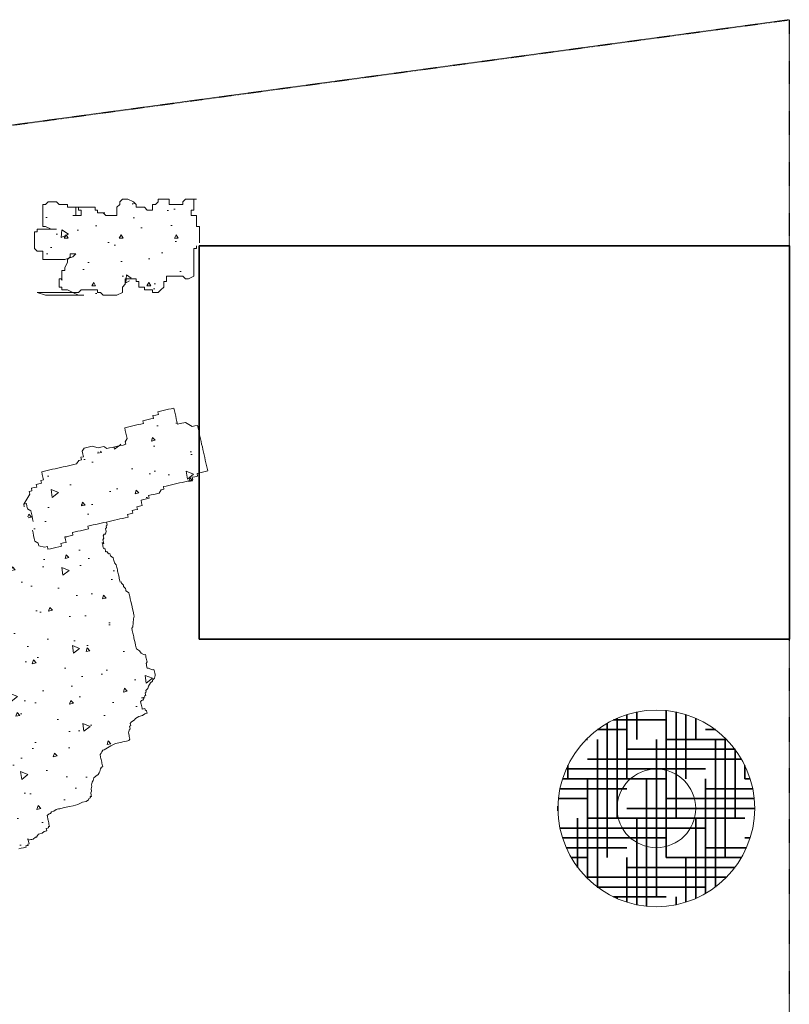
# Model space of a CAD drawing. Header units: millimetres. Extents: x 129938 to 159452, y -57851 to -22653.
# Tile 10 of 10: x 151028 to 158852, y -33492 to -23482. Entities that reach past the tile are written whole.
import ezdxf

# ---------------------------------------------------------------- set-up
doc = ezdxf.new("R2010")
doc.units = ezdxf.units.MM
doc.header["$LTSCALE"] = 5
doc.linetypes.add('AUSGEZOGEN', pattern=[0])
doc.linetypes.add('DASHDOT', pattern=[1, 0.5, -0.25, 0, -0.25])
for name, color, linetype, true_color in [('Frei', 7, 'Continuous', 0x000000), ('FREI LASSEN', 7, 'Continuous', 0x008000), ('KELLERGESCHOSS', 7, 'Continuous', 0x000000)]:
    doc.layers.add(name, color=color, linetype=linetype, true_color=true_color)
pattern_1 = [(37.71453, (0, 0), (-107.39, 792.7595), [80, -720]), (97.71453, (0, 0), (-740.245, 303.3772), [80, -720]), (-22.28547, (-10.74, 79.3), (632.8548, 489.382), [80, -720]), (12.71453, (0, 0), (166.3944, 534.7082), [40, -520]), (72.71453, (0, 0), (-379.8737, 411.4559), [40, -520]), (-47.28547, (11.9, 38.2), (546.268, 123.2523), [40, -520]), (86.71453, (338.16, -213.66), (-551.4779, 304.1055), [0, -584, 0, -552, 0, -616]), (24.71453, (128.2, 202.9), (25.6311, 460.9371), [0, -408, 0, -392, 0, -424]), (-9.28547, (348.92, 252.7), (224.18634, 230.85165), [0, -376, 0, -344, 0, -408])]

msp = doc.modelspace()

# ---------------------------------------------------------------- hatches: boundary and pattern name
at = {"layer": 'Frei', "linetype": 'AUSGEZOGEN', "lineweight": 35, "true_color": 0x008000}
h = msp.add_hatch(dxfattribs=at)
h.set_pattern_fill('MegaCAD_Hahn', color=96, scale=100, style=0)
h.set_pattern_definition([(0, (0, 0), (400, 100), [1600, -800]), (90, (0, 0), (-100, -400), [1600, -800])])
h.paths.add_polyline_path([(158500, -31500, 1), (156500, -31500, 1)], flags=0)
at = {"layer": 'FREI LASSEN', "linetype": 'AUSGEZOGEN', "lineweight": 18, "true_color": 0x008000}
h = msp.add_hatch(dxfattribs=at)
h.set_pattern_fill('MegaCAD_A-BET2', color=96, scale=80, angle=-45, style=0)
h.set_pattern_definition([(25, (0, 0), (69.7245, 796.956), [80, -720]), (85, (0, 0), (-655.3218, 458.8612), [80, -720]), (-35, (7, 79.7), (725.0462, 338.0946), [80, -720]), (0, (0, 0), (280, 484.9742), [40, -520]), (60, (0, 0), (-280, 484.9742), [40, -520]), (-60, (20, 34.64), (560, -3e-05), [40, -520]), (74, (282.84, -282.84), (-471.0233, 418.0252), [0, -584, 0, -552, 0, -616]), (12, (169.7, 169.7), (126.4519, 443.9931), [0, -408, 0, -392, 0, -424]), (-22, (395.98, 169.7), (269.49797, 175.84892), [0, -376, 0, -344, 0, -408])])
h.paths.add_polyline_path([(151300, -25359), (152827, -25347), (152827, -26091), (152562, -26087), (152429, -26248), (152162, -26110), (152063, -26267), (151346, -26274), (151540, -25885), (151246, -25927), (151170, -25648), (151277, -25362)], flags=0)
h = msp.add_hatch(dxfattribs=at)
h.set_pattern_fill('MegaCAD_A-BET2', color=96, scale=80, angle=-32.2855, style=0)
h.set_pattern_definition(pattern_1)
h.paths.add_polyline_path([(152598, -27436), (152840, -27630), (152947, -28084), (152076, -28545), (151380, -28865), (151165, -28812), (151082, -28378), (151386, -27989), (152001, -27830), (152584, -27418)], flags=0)
h = msp.add_hatch(dxfattribs=at)
h.set_pattern_fill('MegaCAD_A-BET2', color=96, scale=80, angle=-32.2855, style=0)
h.set_pattern_definition(pattern_1)
h.paths.add_polyline_path([(150102, -29064), (150105, -29077), (150096, -29092), (150098, -29104), (150101, -29117), (150089, -29120), (150092, -29132), (150094, -29144), (150085, -29160), (150088, -29172), (150090, -29184), (150093, -29197), (150096, -29209), (150084, -29212), (150086, -29224), (150064, -29242), (150067, -29255), (150080, -29252), (150092, -29249), (150104, -29246), (150132, -29253), (150147, -29263), (150162, -29273), (150165, -29285), (150180, -29295), (150193, -29292), (150196, -29304), (150201, -29329), (150207, -29354), (150212, -29379), (150215, -29391), (150230, -29401), (150233, -29413), (150248, -29423), (150264, -29432), (150269, -29457), (150282, -29454), (150284, -29467), (150312, -29474), (150324, -29471), (150327, -29483), (150330, -29496), (150333, -29508), (150336, -29521), (150338, -29533), (150341, -29545), (150366, -29540), (150378, -29537), (150381, -29549), (150394, -29547), (150409, -29556), (150412, -29569), (150414, -29581), (150427, -29578), (150452, -29573), (150454, -29585), (150470, -29595), (150472, -29607), (150485, -29604), (150500, -29614), (150515, -29623), (150531, -29633), (150536, -29658), (150549, -29655), (150561, -29652), (150567, -29677), (150582, -29687), (150585, -29699), (150587, -29712), (150590, -29724), (150603, -29721), (150630, -29728), (150643, -29725), (150658, -29735), (150661, -29747), (150663, -29760), (150666, -29772), (150669, -29785), (150672, -29797), (150677, -29822), (150683, -29847), (150686, -29859), (150689, -29871), (150691, -29884), (150694, -29896), (150697, -29909), (150705, -29946), (150696, -29961), (150692, -30001), (150697, -30026), (150691, -30054), (150693, -30066), (150696, -30079), (150687, -30094), (150689, -30106), (150695, -30131), (150688, -30159), (150663, -30164), (150669, -30189), (150650, -30219), (150640, -30235), (150631, -30250), (150621, -30265), (150599, -30283), (150602, -30296), (150589, -30298), (150592, -30311), (150583, -30326), (150573, -30341), (150576, -30354), (150579, -30366), (150581, -30378), (150584, -30391), (150587, -30403), (150590, -30416), (150593, -30428), (150595, -30440), (150608, -30438), (150620, -30435), (150635, -30445), (150648, -30442), (150675, -30449), (150688, -30446), (150700, -30443), (150725, -30437), (150728, -30450), (150743, -30459), (150746, -30472), (150749, -30484), (150739, -30499), (150729, -30515), (150732, -30527), (150720, -30530), (150707, -30533), (150698, -30548), (150688, -30563), (150691, -30575), (150679, -30578), (150666, -30581), (150669, -30593), (150659, -30609), (150662, -30621), (150668, -30646), (150671, -30658), (150673, -30671), (150676, -30683), (150679, -30696), (150694, -30705), (150709, -30715), (150712, -30727), (150725, -30724), (150730, -30749), (150733, -30762), (150736, -30774), (150739, -30787), (150744, -30811), (150762, -30833), (150783, -30868), (150789, -30893), (150791, -30905), (150794, -30918), (150785, -30933), (150787, -30945), (150790, -30958), (150778, -30960), (150781, -30973), (150783, -30985), (150796, -30982), (150808, -30980), (150821, -30977), (150845, -30971), (150870, -30966), (150885, -30975), (150901, -30985), (150916, -30994), (150919, -31007), (150931, -31004), (150946, -31014), (150949, -31026), (150952, -31039), (150955, -31051), (150957, -31063), (150960, -31076), (150963, -31088), (150966, -31101), (150969, -31113), (150971, -31125), (150974, -31138), (150977, -31150), (150980, -31163), (150983, -31175), (150985, -31188), (150988, -31200), (150994, -31225), (150987, -31252), (150993, -31277), (150983, -31292), (150973, -31308), (150964, -31323), (150967, -31335), (150969, -31348), (150957, -31350), (150960, -31363), (150947, -31366), (150950, -31378), (150953, -31391), (150956, -31403), (150943, -31406), (150931, -31409), (150903, -31402), (150888, -31392), (150876, -31395), (150863, -31398), (150836, -31391), (150821, -31381), (150818, -31369), (150805, -31372), (150793, -31374), (150781, -31377), (150768, -31380), (150725, -31364), (150701, -31369), (150688, -31372), (150691, -31384), (150679, -31387), (150666, -31390), (150654, -31393), (150657, -31405), (150644, -31408), (150647, -31420), (150635, -31423), (150610, -31429), (150585, -31434), (150573, -31437), (150548, -31443), (150535, -31446), (150523, -31448), (150511, -31451), (150498, -31454), (150501, -31466), (150504, -31479), (150491, -31482), (150479, -31484), (150467, -31487), (150442, -31493), (150429, -31496), (150405, -31501), (150407, -31514), (150395, -31516), (150383, -31519), (150370, -31522), (150373, -31534), (150376, -31547), (150363, -31550), (150351, -31552), (150354, -31565), (150341, -31568), (150344, -31580), (150332, -31583), (150322, -31598), (150310, -31601), (150300, -31616), (150275, -31622), (150263, -31625), (150253, -31640), (150241, -31643), (150229, -31645), (150231, -31658), (150219, -31661), (150207, -31663), (150194, -31666), (150185, -31681), (150172, -31684), (150160, -31687), (150163, -31699), (150165, -31712), (150168, -31724), (150171, -31737), (150174, -31749), (150179, -31774), (150182, -31786), (150195, -31783), (150210, -31793), (150213, -31806), (150228, -31815), (150240, -31812), (150255, -31822), (150258, -31834), (150273, -31844), (150304, -31863), (150307, -31876), (150309, -31888), (150312, -31900), (150315, -31913), (150303, -31916), (150290, -31918), (150293, -31931), (150296, -31943), (150299, -31956), (150301, -31968), (150304, -31981), (150307, -31993), (150310, -32005), (150313, -32018), (150318, -32043), (150324, -32067), (150327, -32080), (150329, -32092), (150332, -32105), (150335, -32117), (150347, -32114), (150360, -32112), (150375, -32121), (150387, -32118), (150415, -32125), (150427, -32122), (150440, -32120), (150452, -32117), (150465, -32114), (150477, -32111), (150489, -32108), (150487, -32096), (150496, -32081), (150493, -32068), (150491, -32056), (150488, -32044), (150485, -32031), (150497, -32028), (150510, -32025), (150522, -32023), (150535, -32020), (150547, -32017), (150572, -32012), (150584, -32009), (150597, -32006), (150609, -32003), (150621, -32000), (150634, -31998), (150646, -31995), (150659, -31992), (150671, -31989), (150683, -31986), (150681, -31974), (150678, -31961), (150675, -31949), (150687, -31946), (150700, -31943), (150712, -31941), (150725, -31938), (150737, -31935), (150749, -31932), (150762, -31929), (150774, -31927), (150787, -31924), (150799, -31921), (150812, -31918), (150824, -31915), (150836, -31913), (150849, -31910), (150852, -31922), (150864, -31920), (150867, -31932), (150882, -31942), (150894, -31939), (150907, -31936), (150919, -31933), (150932, -31930), (150944, -31928), (150956, -31925), (150969, -31922), (150981, -31919), (150994, -31916), (151006, -31914), (151018, -31911), (151043, -31905), (151068, -31900), (151080, -31897), (151093, -31894), (151090, -31882), (151102, -31879), (151115, -31876), (151112, -31864), (151124, -31861), (151122, -31848), (151119, -31836), (151116, -31824), (151128, -31821), (151141, -31818), (151153, -31815), (151166, -31812), (151188, -31794), (151200, -31792), (151210, -31776), (151219, -31761), (151232, -31758), (151256, -31753), (151278, -31735), (151291, -31732), (151303, -31729), (151300, -31717), (151298, -31704), (151310, -31701), (151322, -31699), (151320, -31686), (151332, -31683), (151329, -31671), (151326, -31659), (151324, -31646), (151321, -31634), (151318, -31621), (151315, -31609), (151310, -31584), (151307, -31572), (151329, -31554), (151341, -31551), (151351, -31536), (151376, -31530), (151398, -31512), (151410, -31509), (151422, -31506), (151435, -31504), (151447, -31501), (151484, -31492), (151534, -31481), (151571, -31473), (151596, -31467), (151621, -31462), (151668, -31438), (151705, -31430), (151727, -31412), (151736, -31396), (151749, -31394), (151746, -31381), (151758, -31378), (151756, -31366), (151750, -31341), (151760, -31326), (151754, -31301), (151761, -31274), (151758, -31261), (151765, -31233), (151774, -31218), (151781, -31191), (151803, -31173), (151825, -31155), (151835, -31139), (151844, -31124), (151851, -31097), (151861, -31081), (151873, -31079), (151870, -31066), (151865, -31041), (151862, -31029), (151856, -31004), (151854, -30992), (151851, -30979), (151845, -30954), (151855, -30939), (151864, -30924), (151874, -30909), (151886, -30906), (151921, -30885), (151955, -30864), (152002, -30841), (152052, -30830), (152089, -30821), (152114, -30816), (152126, -30813), (152138, -30810), (152148, -30795), (152142, -30770), (152140, -30757), (152134, -30733), (152141, -30705), (152150, -30690), (152148, -30677), (152145, -30665), (152157, -30662), (152154, -30650), (152152, -30637), (152161, -30622), (152196, -30601), (152205, -30586), (152240, -30565), (152277, -30557), (152299, -30539), (152311, -30536), (152324, -30533), (152321, -30521), (152318, -30508), (152303, -30499), (152300, -30486), (152275, -30492), (152272, -30480), (152270, -30467), (152267, -30455), (152264, -30442), (152258, -30418), (152268, -30402), (152280, -30400), (152290, -30384), (152287, -30372), (152300, -30369), (152297, -30357), (152309, -30354), (152306, -30341), (152304, -30329), (152313, -30314), (152310, -30301), (152332, -30283), (152339, -30256), (152358, -30225), (152380, -30207), (152378, -30195), (152400, -30177), (152406, -30149), (152404, -30137), (152401, -30124), (152398, -30112), (152395, -30100), (152392, -30087), (152380, -30090), (152352, -30083), (152337, -30074), (152325, -30076), (152319, -30052), (152316, -30039), (152314, -30027), (152323, -30011), (152320, -29999), (152318, -29987), (152315, -29974), (152312, -29962), (152309, -29949), (152306, -29937), (152294, -29940), (152264, -29921), (152246, -29899), (152215, -29879), (152212, -29867), (152210, -29854), (152207, -29842), (152201, -29817), (152196, -29792), (152190, -29768), (152187, -29755), (152184, -29743), (152182, -29730), (152179, -29718), (152176, -29705), (152173, -29693), (152168, -29668), (152177, -29653), (152181, -29613), (152185, -29573), (152192, -29545), (152189, -29533), (152181, -29496), (152175, -29471), (152167, -29434), (152158, -29396), (152153, -29371), (152147, -29347), (152144, -29334), (152142, -29322), (152139, -29309), (152124, -29300), (152108, -29290), (152106, -29278), (152103, -29265), (152085, -29243), (152082, -29231), (152064, -29209), (152061, -29196), (152049, -29199), (152046, -29187), (152040, -29162), (152038, -29150), (152032, -29125), (152026, -29100), (152023, -29087), (152021, -29075), (152018, -29063), (152015, -29050), (152009, -29025), (151991, -29003), (151989, -28991), (151986, -28979), (151983, -28966), (151980, -28954), (151965, -28944), (151950, -28934), (151947, -28922), (151944, -28910), (151932, -28912), (151914, -28890), (151901, -28893), (151899, -28881), (151896, -28868), (151893, -28856), (151881, -28859), (151878, -28846), (151875, -28834), (151872, -28822), (151869, -28809), (151882, -28806), (151879, -28794), (151876, -28781), (151873, -28769), (151883, -28754), (151877, -28729), (151887, -28714), (151899, -28711), (151906, -28683), (151903, -28671), (151901, -28659), (151910, -28643), (151907, -28631), (151917, -28616), (151914, -28603), (151911, -28591)], flags=0)

# ---------------------------------------------------------------- linework, layer by layer
at = {"layer": 'Frei', "color": 18, "linetype": 'AUSGEZOGEN', "lineweight": 35, "true_color": 0x000000}
for p, q in [((152852, -29781), (152852, -25781)), ((158852, -25781), (152852, -25781)), ((158852, -29781), (158852, -25781)), ((158852, -29781), (152852, -29781))]:
    msp.add_line(p, q, dxfattribs=at)
at = {"layer": 'FREI LASSEN', "color": 56, "linetype": 'AUSGEZOGEN', "lineweight": 18, "true_color": 0x808000}
for points in [[(152855, -25752), (152855, -25724), (152855, -25696), (152855, -25668), (152855, -25640), (152855, -25613), (152855, -25585), (152827, -25585), (152827, -25557), (152827, -25529), (152827, -25501), (152827, -25473), (152799, -25473), (152771, -25473), (152771, -25445), (152771, -25417), (152799, -25417), (152799, -25389), (152799, -25361), (152799, -25333), (152799, -25305), (152827, -25305), (152799, -25305), (152771, -25305), (152743, -25305), (152715, -25305), (152687, -25333), (152687, -25361), (152659, -25361), (152631, -25361), (152604, -25361), (152576, -25361), (152548, -25361), (152548, -25333), (152548, -25305), (152520, -25305), (152492, -25305), (152464, -25305), (152436, -25305), (152436, -25333), (152408, -25361), (152380, -25361), (152380, -25389), (152380, -25417), (152352, -25417), (152324, -25417), (152296, -25389), (152240, -25389), (152213, -25389), (152213, -25361), (152185, -25333), (152129, -25305), (152101, -25305), (152073, -25305), (152045, -25333), (152045, -25361), (152017, -25389), (152017, -25445), (152017, -25473), (151989, -25473), (151961, -25473), (151933, -25473), (151905, -25473), (151877, -25445), (151821, -25445), (151821, -25417), (151794, -25417), (151794, -25389), (151766, -25389), (151738, -25389), (151710, -25389), (151682, -25389), (151654, -25389), (151626, -25389), (151598, -25389), (151598, -25417), (151598, -25445), (151598, -25473), (151570, -25473), (151598, -25473), (151626, -25473), (151654, -25473), (151654, -25445), (151654, -25417), (151626, -25417), (151626, -25389), (151598, -25389), (151570, -25389), (151542, -25389), (151514, -25389), (151514, -25361), (151458, -25361), (151430, -25361), (151402, -25333), (151375, -25333), (151347, -25333), (151319, -25333), (151291, -25361), (151263, -25361), (151263, -25389), (151263, -25417), (151263, -25445), (151263, -25473), (151263, -25501), (151263, -25529), (151263, -25557), (151263, -25585), (151291, -25585), (151347, -25613), (151402, -25613), (151375, -25613), (151347, -25613), (151319, -25613), (151263, -25613), (151235, -25613), (151207, -25613), (151207, -25640), (151179, -25640), (151179, -25668), (151179, -25696), (151179, -25724), (151179, -25752), (151179, -25780), (151179, -25808), (151207, -25836), (151235, -25836), (151263, -25836), (151263, -25864), (151263, -25892), (151263, -25920), (151291, -25920), (151347, -25920), (151375, -25920), (151430, -25920), (151486, -25920), (151570, -25892), (151598, -25864), (151570, -25864), (151542, -25864), (151542, -25892), (151514, -25920), (151514, -25948), (151486, -26004), (151486, -26032), (151458, -26032), (151458, -26060), (151458, -26088), (151458, -26116), (151430, -26116), (151430, -26144), (151430, -26172), (151430, -26200), (151458, -26200), (151458, -26228), (151514, -26228), (151570, -26256), (151626, -26284), (151654, -26284), (151682, -26284), (151654, -26284), (151626, -26284), (151570, -26284), (151486, -26284), (151402, -26284), (151291, -26284), (151207, -26256), (151235, -26256), (151263, -26256), (151291, -26256), (151319, -26256), (151375, -26256), (151402, -26256), (151430, -26256), (151486, -26256), (151514, -26256), (151570, -26256), (151626, -26256), (151654, -26228), (151710, -26228), (151738, -26228), (151766, -26228), (151794, -26228), (151821, -26228), (151821, -26256), (151849, -26256), (151877, -26284), (151905, -26284), (151933, -26284), (151961, -26284), (151989, -26284), (152017, -26284), (152073, -26256), (152073, -26228), (152073, -26200), (152101, -26172), (152101, -26144), (152101, -26116), (152129, -26116), (152157, -26116), (152185, -26116), (152213, -26116), (152213, -26144), (152240, -26144), (152240, -26172), (152240, -26200), (152268, -26200), (152296, -26200), (152296, -26228), (152324, -26228), (152352, -26228), (152380, -26228), (152380, -26256), (152408, -26256), (152436, -26256), (152464, -26228), (152492, -26200), (152492, -26144), (152520, -26144), (152520, -26116), (152520, -26088), (152548, -26088), (152576, -26088), (152631, -26088), (152659, -26088), (152687, -26088), (152715, -26116), (152743, -26116), (152799, -26088), (152799, -26032), (152799, -25976), (152799, -25948), (152799, -25920), (152799, -25892), (152799, -25864), (152799, -25836), (152799, -25808), (152827, -25808), (152827, -25780), (152827, -25780)], [(151157, -28673), (151164, -28700), (151170, -28727), (151176, -28755), (151182, -28782), (151215, -28803), (151222, -28830), (151282, -28845), (151310, -28839), (151316, -28866), (151343, -28860), (151370, -28854), (151397, -28848), (151425, -28842), (151452, -28836), (151446, -28808), (151473, -28802), (151500, -28796), (151494, -28769), (151488, -28741), (151515, -28735), (151542, -28729), (151570, -28723), (151564, -28696), (151591, -28690), (151618, -28683), (151645, -28677), (151673, -28671), (151700, -28665), (151727, -28659), (151721, -28632), (151748, -28625), (151775, -28619), (151803, -28613), (151830, -28607), (151857, -28601), (151884, -28595), (151912, -28589), (151939, -28582), (151966, -28576), (151993, -28570), (152021, -28564), (152048, -28558), (152075, -28552), (152102, -28546), (152130, -28539), (152123, -28512), (152151, -28506), (152178, -28500), (152172, -28473), (152199, -28466), (152226, -28460), (152220, -28433), (152247, -28427), (152275, -28421), (152268, -28393), (152262, -28366), (152290, -28360), (152317, -28354), (152344, -28348), (152338, -28320), (152365, -28314), (152392, -28308), (152420, -28302), (152447, -28296), (152468, -28262), (152495, -28256), (152489, -28229), (152516, -28223), (152544, -28217), (152571, -28210), (152598, -28204), (152625, -28198), (152652, -28192), (152680, -28186), (152707, -28180), (152734, -28174), (152761, -28167), (152789, -28161), (152783, -28134), (152810, -28128), (152837, -28122), (152831, -28094), (152858, -28088), (152885, -28082), (152913, -28076), (152940, -28070), (152934, -28043), (152928, -28015), (152921, -27988), (152915, -27961), (152909, -27933), (152903, -27906), (152897, -27879), (152891, -27852), (152885, -27824), (152878, -27797), (152872, -27770), (152866, -27743), (152860, -27715), (152854, -27688), (152848, -27661), (152841, -27633), (152835, -27606), (152808, -27612), (152781, -27618), (152747, -27597), (152714, -27576), (152659, -27588), (152632, -27595), (152626, -27567), (152620, -27540), (152614, -27513), (152608, -27486), (152601, -27458), (152595, -27431), (152568, -27437), (152541, -27443), (152514, -27449), (152486, -27456), (152459, -27462), (152432, -27468), (152438, -27495), (152411, -27501), (152383, -27507), (152390, -27535), (152362, -27541), (152335, -27547), (152308, -27553), (152281, -27559), (152287, -27587), (152260, -27593), (152232, -27599), (152205, -27605), (152178, -27611), (152151, -27617), (152123, -27623), (152096, -27630), (152102, -27657), (152108, -27684), (152115, -27711), (152121, -27739), (152100, -27772), (152106, -27799), (152079, -27806), (152051, -27812), (152024, -27818), (151997, -27824), (151970, -27830), (151942, -27836), (151915, -27842), (151882, -27821), (151854, -27827), (151827, -27834), (151766, -27819), (151739, -27825), (151712, -27831), (151685, -27837), (151664, -27870), (151670, -27898), (151676, -27925), (151649, -27931), (151655, -27958), (151628, -27965), (151607, -27998), (151579, -28004), (151552, -28010), (151525, -28016), (151498, -28023), (151470, -28029), (151443, -28035), (151389, -28047), (151361, -28053), (151334, -28060), (151307, -28066), (151280, -28072), (151252, -28078), (151258, -28105), (151265, -28133), (151271, -28160), (151244, -28166), (151250, -28193), (151222, -28199), (151195, -28206), (151201, -28233), (151174, -28239), (151147, -28245), (151153, -28272), (151126, -28279), (151132, -28306), (151111, -28339), (151090, -28373), (151069, -28406), (151075, -28433), (151069, -28406), (151096, -28400), (151102, -28427), (151108, -28454), (151142, -28476), (151148, -28503), (151154, -28530), (151160, -28557), (151166, -28585), (151166, -28585)], [(151911, -28591), (151914, -28603), (151917, -28616), (151907, -28631), (151910, -28643), (151901, -28659), (151903, -28671), (151906, -28683), (151899, -28711), (151887, -28714), (151877, -28729), (151883, -28754), (151873, -28769), (151876, -28781), (151879, -28794), (151882, -28806), (151869, -28809), (151872, -28822), (151875, -28834), (151878, -28846), (151881, -28859), (151893, -28856), (151896, -28868), (151899, -28881), (151901, -28893), (151914, -28890), (151932, -28912), (151944, -28910), (151947, -28922), (151950, -28934), (151965, -28944), (151980, -28954), (151983, -28966), (151986, -28979), (151989, -28991), (151991, -29003), (152009, -29025), (152015, -29050), (152018, -29063), (152021, -29075), (152023, -29087), (152026, -29100), (152032, -29125), (152038, -29150), (152040, -29162), (152046, -29187), (152049, -29199), (152061, -29196), (152064, -29209), (152082, -29231), (152085, -29243), (152103, -29265), (152106, -29278), (152108, -29290), (152124, -29300), (152139, -29309), (152142, -29322), (152144, -29334), (152147, -29347), (152153, -29371), (152158, -29396), (152167, -29434), (152175, -29471), (152181, -29496), (152189, -29533), (152192, -29545), (152185, -29573), (152181, -29613), (152177, -29653), (152168, -29668), (152173, -29693), (152176, -29705), (152179, -29718), (152182, -29730), (152184, -29743), (152187, -29755), (152190, -29768), (152196, -29792), (152201, -29817), (152207, -29842), (152210, -29854), (152212, -29867), (152215, -29879), (152246, -29899), (152264, -29921), (152294, -29940), (152306, -29937), (152309, -29949), (152312, -29962), (152315, -29974), (152318, -29987), (152320, -29999), (152323, -30011), (152314, -30027), (152316, -30039), (152319, -30052), (152325, -30076), (152337, -30074), (152352, -30083), (152380, -30090), (152392, -30087), (152395, -30100), (152398, -30112), (152401, -30124), (152404, -30137), (152406, -30149), (152400, -30177), (152378, -30195), (152380, -30207), (152358, -30225), (152339, -30256), (152332, -30283), (152310, -30301), (152313, -30314), (152304, -30329), (152306, -30341), (152309, -30354), (152297, -30357), (152300, -30369), (152287, -30372), (152290, -30384), (152280, -30400), (152268, -30402), (152258, -30418), (152264, -30442), (152267, -30455), (152270, -30467), (152272, -30480), (152275, -30492), (152300, -30486), (152303, -30499), (152318, -30508), (152321, -30521), (152324, -30533), (152311, -30536), (152299, -30539), (152277, -30557), (152240, -30565), (152205, -30586), (152196, -30601), (152161, -30622), (152152, -30637), (152154, -30650), (152157, -30662), (152145, -30665), (152148, -30677), (152150, -30690), (152141, -30705), (152134, -30733), (152140, -30757), (152142, -30770), (152148, -30795), (152138, -30810), (152126, -30813), (152114, -30816), (152089, -30821), (152052, -30830), (152002, -30841), (151955, -30864), (151921, -30885), (151886, -30906), (151874, -30909), (151864, -30924), (151855, -30939), (151845, -30954), (151851, -30979), (151854, -30992), (151856, -31004), (151862, -31029), (151865, -31041), (151870, -31066), (151873, -31079), (151861, -31081), (151851, -31097), (151844, -31124), (151835, -31139), (151825, -31155), (151803, -31173), (151781, -31191), (151774, -31218), (151765, -31233), (151758, -31261), (151761, -31274), (151754, -31301), (151760, -31326), (151750, -31341), (151756, -31366), (151758, -31378), (151746, -31381), (151749, -31394), (151736, -31396), (151727, -31412), (151705, -31430), (151668, -31438), (151621, -31462), (151596, -31467), (151571, -31473), (151534, -31481), (151484, -31492), (151447, -31501), (151435, -31504), (151422, -31506), (151410, -31509), (151398, -31512), (151376, -31530), (151351, -31536), (151341, -31551), (151329, -31554), (151307, -31572), (151310, -31584), (151315, -31609), (151318, -31621), (151321, -31634), (151324, -31646), (151326, -31659), (151329, -31671), (151332, -31683), (151320, -31686), (151322, -31699), (151310, -31701), (151298, -31704), (151300, -31717), (151303, -31729), (151291, -31732), (151278, -31735), (151256, -31753), (151232, -31758), (151219, -31761), (151210, -31776), (151200, -31792), (151188, -31794), (151166, -31812), (151153, -31815), (151141, -31818), (151128, -31821), (151116, -31824), (151119, -31836), (151122, -31848), (151124, -31861), (151112, -31864), (151115, -31876), (151102, -31879), (151090, -31882), (151093, -31894), (151080, -31897), (151068, -31900), (151043, -31905), (151018, -31911)]]:
    msp.add_lwpolyline(points, dxfattribs=at)
at = {"layer": 'FREI LASSEN', "color": 96, "linetype": 'AUSGEZOGEN', "lineweight": 18, "true_color": 0x008000}
for radius in [1000, 400]:
    msp.add_circle((157500, -31500), radius, dxfattribs=at)
at = {"layer": 'KELLERGESCHOSS', "color": 18, "linetype": 'DASHDOT', "lineweight": 25, "true_color": 0x000000}
for p in [(129952, -27401), (158852, -57851)]:
    msp.add_line(p, (158852, -23482), dxfattribs=at)

doc.saveas('drawing.dxf')
